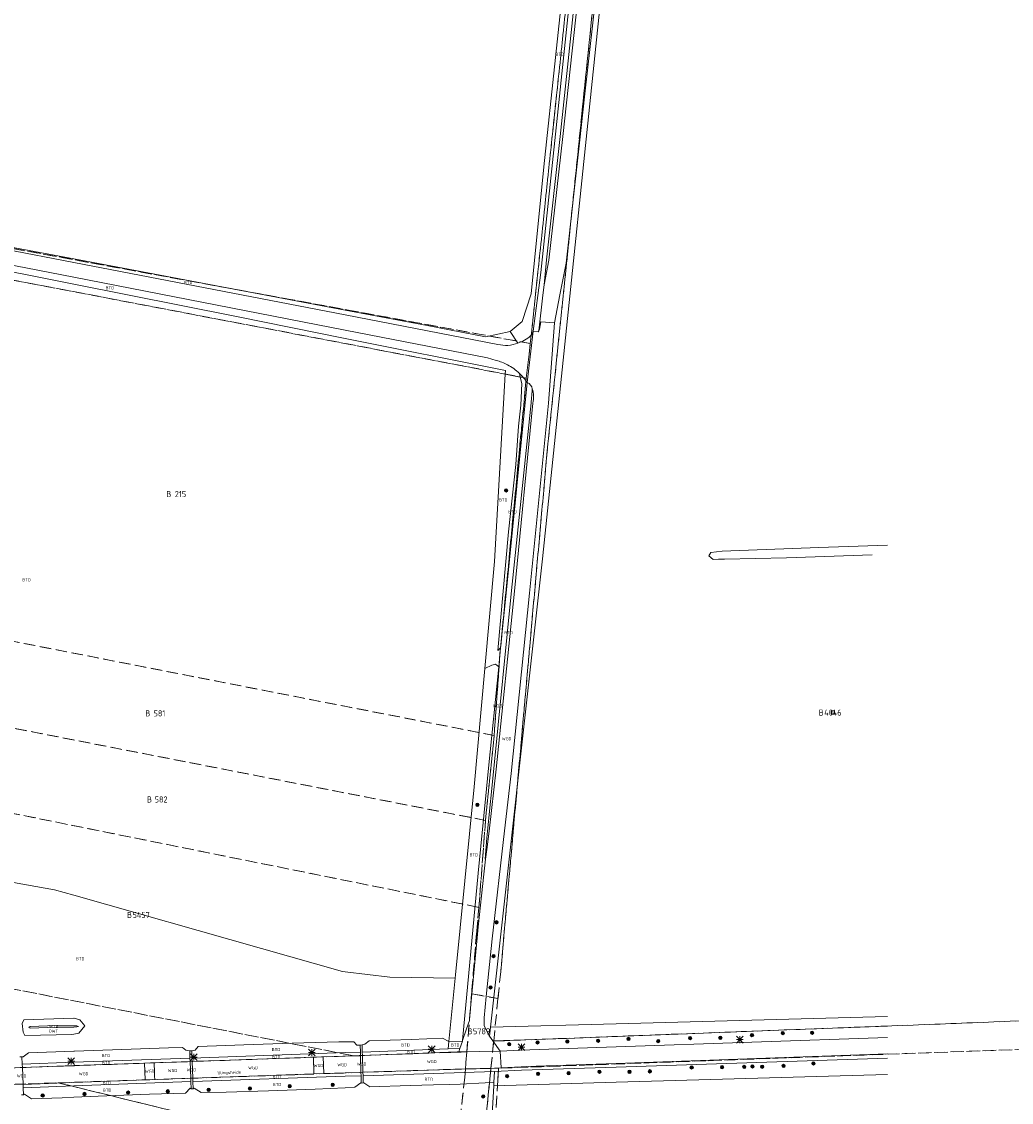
# Model space of a CAD drawing. Header units: metres. Extents: x 207644 to 210135, y 370459 to 373417.
# Tile 210 of 256: x 209335 to 209626, y 372023 to 372342. Entities that reach past the tile are written whole.
import ezdxf
from ezdxf.enums import TextEntityAlignment as Align

# ---------------------------------------------------------------- set-up
doc = ezdxf.new("R2010")
doc.units = ezdxf.units.M
doc.linetypes.add('HIDDEN2', pattern=[4.7625, 3.175, -1.5875])
for name, color, linetype in [('BTD', 7, 'Continuous'), ('KAD_perceelnummer', 212, 'Continuous'), ('KAD_sectie', 212, 'Continuous'), ('KAD_Vastgesteld_Perceel', 212, 'Continuous'), ('ORL', 7, 'Continuous'), ('OWT', 7, 'Continuous'), ('WGD', 7, 'Continuous'), ('WTD', 7, 'Continuous')]:
    doc.layers.add(name, color=color, linetype=linetype)
for name, color, linetype, lineweight in [('GMV', 7, 'Continuous', 25), ('Q21_lantaarnpaal', 1, 'Continuous', 0), ('Q26_boom', 72, 'Continuous', 0)]:
    doc.layers.add(name, color=color, linetype=linetype, lineweight=lineweight)
doc.styles.add('ISO', font='isocpeur.ttf', dxfattribs={"height": 1})
doc.styles.add('ISOCP', font='ISOCP.shx', dxfattribs={"height": 1.8})

# ---------------------------------------------------------------- blocks, each defined once
blk = doc.blocks.new('ACMAP_ANN_TEMPLATE_Vastgesteld_Perceelnummer')
at = {"layer": 'KAD_perceelnummer', "style": 'ISOCP'}
blk.add_attdef('Perceelnummer', text='', height=1.8, dxfattribs=at).set_placement((0, 0), align=Align.MIDDLE)
at = {"layer": 'KAD_sectie', "style": 'ISOCP'}
blk.add_attdef('sectie', text='', height=1.8, dxfattribs=at).set_placement((-2.7, 0), align=Align.MIDDLE_RIGHT)
blk = doc.blocks.new('Q21')
for p, q in [((-1, 1), (0, 0)), ((-1, 0), (0, 0)), ((-1, -1), (0, 0)), ((0, 1), (0, 0)), ((0, 0), (1, 1)), ((0, 0), (1, 0)), ((0, 0), (0, -1)), ((0, 0), (1, -1))]:
    blk.add_line(p, q)
blk = doc.blocks.new('Q26')
blk.add_hatch(color=256).paths.add_polyline_path([(-0.45, -0.01, 1), (0.55, -0.01, 1)])
blk.add_circle((0.05, -0.01), 0.5)

msp = doc.modelspace()

# ---------------------------------------------------------------- linework, layer by layer
at = {"layer": 'GMV', "color": 253, "linetype": 'Continuous', "lineweight": 13}
for points in [[(209488.092, 372183.55), (209508.83, 372382.954)], [(209498.257, 372368.77), (209491.93, 372308.805)], [(209493.392, 372308.122), (209499.736, 372368.591)], [(209494.092, 372308.097), (209500.716, 372368.624)], [(209505.917, 372367.845), (209500.651, 372320.669)], [(209495.389, 372363.695), (209488.51, 372299.137)], [(209500.651, 372320.669), (209499.138, 372307.111)], [(209491.93, 372308.805), (209487.608, 372267.979)], [(209489.309, 372271.712), (209493.392, 372308.122)], [(209490.049, 372271.649), (209494.092, 372308.097)], [(209499.138, 372307.111), (209495.09, 372270.785)], [(209488.51, 372299.137), (209484.806, 372261.698)], [(209269.907, 372282.17), (209349.907, 372266.58)], [(209288.744, 372282.71), (209349.907, 372270.908)], [(209285.692, 372277.33), (209349.907, 372264.533)], [(209326.634, 372276.391), (209349.907, 372271.997)], [(209349.907, 372271.997), (209429.907, 372256.893)], [(209349.907, 372270.908), (209429.907, 372255.472)], [(209488.657, 372264.313), (209489.309, 372271.712)], [(209488.657, 372264.313), (209490.049, 372271.649)], [(209495.09, 372270.785), (209493.282, 372261.355)], [(209349.907, 372266.58), (209429.907, 372250.991)], [(209487.608, 372267.979), (209485.366, 372250.644)], [(209349.907, 372264.533), (209397.875, 372254.973)], [(209488.657, 372264.313), (209488.273, 372261.279)], [(209484.806, 372261.698), (209482.16, 372253.496)], [(209488.273, 372261.279), (209487.062, 372250.759)], [(209493.282, 372261.355), (209491.71, 372253.161)], [(209429.907, 372256.893), (209454.163, 372252.313)], [(209397.875, 372254.973), (209429.907, 372248.549)], [(209429.907, 372255.472), (209475.003, 372246.771)], [(209482.16, 372253.496), (209478.588, 372250.586)], [(209487.61, 372253.482), (209487.3, 372251.3)], [(209491.71, 372253.161), (209487.61, 372253.482)], [(209429.907, 372250.991), (209471.906, 372242.807)], [(209454.163, 372252.313), (209471.312, 372249.001)], [(209471.312, 372249.001), (209478.588, 372250.586)], [(209480.889, 372247.17), (209478.588, 372250.586)], [(209483.655, 372235.507), (209485.366, 372250.644)], [(209485.037, 372249.721), (209485.366, 372250.644)], [(209485.366, 372250.644), (209486.835, 372250.515)], [(209486.835, 372250.515), (209487.062, 372250.759)], [(209487.3, 372251.3), (209487.062, 372250.759)], [(209491.71, 372253.161), (209489.879, 372229.463)], [(209429.907, 372248.549), (209477.229, 372239.058)], [(209471.906, 372242.807), (209474.519, 372242.046)], [(209473.985, 372182.809), (209477.168, 372238.006)], [(209477.229, 372239.058), (209477.168, 372238.006)], [(209477.168, 372238.006), (209481.579, 372237.162)], [(209481.579, 372237.162), (209481.334, 372238.254)], [(209477.524, 372174.437), (209483.655, 372235.507)], [(209481.579, 372237.162), (209482.013, 372235.232)], [(209482.013, 372235.232), (209481.761, 372228.875)], [(209484.806, 372229.739), (209485.129, 372233.108)], [(209485.129, 372233.108), (209485.12, 372233.703)], [(209478.973, 372174.254), (209484.785, 372229.523)], [(209479.838, 372174.073), (209485.305, 372229.484)], [(209481.761, 372228.875), (209481.059, 372222.634)], [(209489.879, 372229.463), (209484.302, 372173.395)], [(209484.785, 372229.523), (209484.806, 372229.739)], [(209481.059, 372222.634), (209480.224, 372211.329)], [(209480.224, 372211.329), (209478.114, 372191.478)], [(209478.114, 372191.478), (209474.96, 372156.531)], [(209541.119, 372185.783), (209569.591, 372186.89)], [(209569.591, 372186.89), (209589.907, 372187.625)], [(209472.834, 372045.486), (209488.092, 372183.55)], [(209537.206, 372184.46), (209537.768, 372185.406)], [(209538.429, 372183.338), (209537.206, 372184.46)], [(209537.768, 372185.406), (209541.119, 372185.783)], [(209540.048, 372183.443), (209538.429, 372183.338)], [(209541.834, 372183.491), (209540.048, 372183.443)], [(209560.089, 372183.86), (209541.834, 372183.491)], [(209585.379, 372184.757), (209560.089, 372183.86)], [(209471.116, 372151.216), (209473.985, 372182.809)], [(209473.818, 372121.755), (209478.973, 372174.254)], [(209474.481, 372121.58), (209479.838, 372174.073)], [(209475.784, 372157.348), (209477.524, 372174.437)], [(209484.302, 372173.395), (209478.875, 372120.232)], [(209474.96, 372156.531), (209475.784, 372157.348)], [(209475.212, 372151.723), (209475.784, 372157.348)], [(209471.116, 372151.216), (209473.198, 372152.206)], [(209472.165, 372121.791), (209475.212, 372151.723)], [(209473.198, 372152.206), (209474.268, 372152.483)], [(209474.268, 372152.483), (209475.212, 372151.723)], [(209467.952, 372116.372), (209471.116, 372151.216)], [(209471.578, 372115.767), (209472.165, 372121.791)], [(209471.932, 372103.262), (209473.818, 372121.755)], [(209472.366, 372103.258), (209474.481, 372121.58)], [(209478.875, 372120.232), (209476.887, 372103.312)], [(209462.463, 372060.898), (209467.952, 372116.372)], [(209469.153, 372090.905), (209471.578, 372115.767)], [(209471.191, 372094.999), (209471.759, 372101.337)], [(209471.697, 372097.861), (209472.366, 372103.258)], [(209471.759, 372101.337), (209471.932, 372103.262)], [(209476.887, 372103.312), (209473.248, 372071.474)], [(209269.907, 372099.233), (209344.269, 372085.991)], [(209471.34, 372094.98), (209471.697, 372097.861)], [(209470.797, 372090.608), (209471.34, 372094.98)], [(209471.191, 372094.999), (209471.34, 372094.98)], [(209464.572, 372041.515), (209469.153, 372090.905)], [(209469.173, 372075.032), (209470.797, 372090.608)], [(209344.269, 372085.991), (209349.907, 372084.388)], [(209349.907, 372084.388), (209405.287, 372068.646)], [(209468.834, 372071.784), (209469.173, 372075.032)], [(209466.649, 372047.975), (209468.834, 372071.784)], [(209405.287, 372068.646), (209429.137, 372061.832)], [(209473.248, 372071.474), (209471.518, 372054.462)], [(209429.137, 372061.832), (209429.907, 372061.741)], [(209429.907, 372061.741), (209443.095, 372060.177)], [(209443.095, 372060.177), (209462.37, 372059.957)], [(209462.37, 372059.957), (209460.522, 372041.282)], [(209462.37, 372059.957), (209462.463, 372060.898)], [(209471.518, 372054.462), (209470.978, 372048.236)], [(209335.172, 372047.662), (209334.641, 372046.515)], [(209334.641, 372046.515), (209335.006, 372043.953)], [(209349.907, 372048.158), (209335.172, 372047.662)], [(209350.06, 372048.163), (209349.907, 372048.158)], [(209351.707, 372047.602), (209350.06, 372048.163)], [(209353.187, 372045.876), (209351.707, 372047.602)], [(209465.758, 372045.022), (209466.56, 372047.394)], [(209466.56, 372047.394), (209466.649, 372047.975)], [(209470.978, 372048.236), (209470.975, 372045.835)], [(209472.834, 372045.486), (209509.907, 372046.486)], [(209509.907, 372046.486), (209589.907, 372048.645)], [(209335.006, 372043.953), (209335.52, 372042.984)], [(209335.52, 372042.984), (209349.331, 372043.287)], [(209336.676, 372045.408), (209337.029, 372045.648)], [(209337.038, 372045.147), (209336.676, 372045.408)], [(209337.029, 372045.648), (209344.749, 372045.967)], [(209344.795, 372045.496), (209337.038, 372045.147)], [(209344.749, 372045.967), (209349.907, 372045.88)], [(209349.907, 372045.514), (209344.795, 372045.496)], [(209349.331, 372043.287), (209349.907, 372043.41)], [(209349.907, 372045.88), (209350.781, 372045.865)], [(209350.791, 372045.517), (209349.907, 372045.514)], [(209349.907, 372043.41), (209351.38, 372043.725)], [(209350.781, 372045.865), (209351.306, 372045.655)], [(209351.306, 372045.655), (209350.791, 372045.517)], [(209351.38, 372043.725), (209353.187, 372045.876)], [(209464.572, 372041.515), (209465.758, 372045.022)], [(209470.975, 372045.835), (209471.774, 372044.225)], [(209471.774, 372044.225), (209472.422, 372042.92)], [(209472.834, 372045.486), (209472.533, 372042.766)], [(209509.907, 372042.714), (209528.162, 372043.397)], [(209528.162, 372043.397), (209560.173, 372044.674)], [(209560.173, 372044.674), (209589.907, 372045.781)], [(209400.097, 372040.214), (209386.595, 372039.721)], [(209414.267, 372040.703), (209400.097, 372040.214)], [(209428.089, 372041.096), (209414.267, 372040.703)], [(209429.907, 372041.118), (209428.089, 372041.096)], [(209432.451, 372041.149), (209429.907, 372041.118)], [(209433.341, 372040.176), (209432.451, 372041.149)], [(209434.351, 372040.204), (209433.341, 372040.176)], [(209434.351, 372040.204), (209434.923, 372040.217)], [(209434.417, 372038.118), (209434.351, 372040.204)], [(209434.923, 372040.217), (209434.93, 372040.217)], [(209434.93, 372040.217), (209435.767, 372040.452)], [(209434.93, 372040.217), (209434.994, 372038.139)], [(209435.767, 372040.452), (209436.974, 372041.437)], [(209436.974, 372041.437), (209449.394, 372041.859)], [(209449.394, 372041.859), (209458.685, 372042.21)], [(209458.685, 372042.21), (209460.522, 372041.282)], [(209460.522, 372041.282), (209460.301, 372039.051)], [(209460.522, 372041.282), (209464.499, 372041.3)], [(209463.781, 372039.176), (209464.499, 372041.3)], [(209464.499, 372041.3), (209464.572, 372041.515)], [(209472.422, 372042.92), (209472.533, 372042.766)], [(209472.533, 372042.766), (209473.506, 372041.423)], [(209473.506, 372041.423), (209495.239, 372042.166)], [(209473.506, 372041.423), (209475.677, 372038.423)], [(209495.239, 372042.166), (209509.907, 372042.714)], [(209589.907, 372042.467), (209509.907, 372039.674)], [(209334.032, 372036.71), (209334.616, 372036.734)], [(209334.989, 372036.764), (209334.616, 372036.734)], [(209334.7, 372034.605), (209334.616, 372036.734)], [(209336.594, 372037.855), (209334.989, 372036.764)], [(209349.907, 372038.376), (209336.594, 372037.855)], [(209350.143, 372038.385), (209349.907, 372038.376)], [(209364.101, 372038.888), (209350.143, 372038.385)], [(209377.871, 372039.344), (209364.101, 372038.888)], [(209381.948, 372039.501), (209377.871, 372039.344)], [(209382.936, 372038.643), (209381.948, 372039.501)], [(209384.09, 372038.505), (209382.936, 372038.643)], [(209384.09, 372038.505), (209384.676, 372038.52)], [(209384.173, 372036.328), (209384.09, 372038.505)], [(209385.663, 372038.722), (209384.676, 372038.52)], [(209384.757, 372036.348), (209384.676, 372038.52)], [(209429.907, 372037.957), (209384.757, 372036.348)], [(209386.595, 372039.721), (209385.663, 372038.722)], [(209423.484, 372036.679), (209429.907, 372036.9)], [(209434.417, 372038.118), (209429.907, 372037.957)], [(209429.907, 372036.9), (209434.451, 372037.056)], [(209434.451, 372037.056), (209434.417, 372038.118)], [(209434.451, 372037.056), (209434.608, 372032.125)], [(209434.994, 372038.139), (209460.301, 372039.051)], [(209434.994, 372038.139), (209435.025, 372037.139)], [(209435.025, 372037.139), (209462.927, 372038.145)], [(209435.025, 372037.139), (209435.179, 372032.153)], [(209463.781, 372039.176), (209460.301, 372039.051)], [(209462.927, 372038.145), (209463.439, 372038.163)], [(209463.439, 372038.163), (209463.781, 372039.176)], [(209463.439, 372038.163), (209475.677, 372038.423)], [(209481.599, 372038.686), (209475.677, 372038.423)], [(209475.944, 372033.48), (209475.677, 372038.423)], [(209509.907, 372039.674), (209481.599, 372038.686)], [(209589.907, 372037.596), (209509.907, 372034.775)], [(209334.7, 372034.605), (209349.907, 372035.135)], [(209334.7, 372034.605), (209334.74, 372033.606)], [(209334.74, 372033.606), (209349.907, 372034.143)], [(209334.74, 372033.606), (209334.939, 372028.604)], [(209349.907, 372035.135), (209384.173, 372036.328)], [(209349.907, 372034.143), (209370.797, 372034.882)], [(209370.797, 372034.882), (209372.559, 372034.944)], [(209370.797, 372034.882), (209370.93, 372029.931)], [(209372.559, 372034.944), (209373.646, 372034.982)], [(209373.646, 372034.982), (209384.21, 372035.356)], [(209373.646, 372034.982), (209373.724, 372032.078)], [(209384.21, 372035.356), (209384.173, 372036.328)], [(209384.21, 372035.356), (209384.397, 372030.427)], [(209384.757, 372036.348), (209384.794, 372035.349)], [(209420.57, 372036.579), (209384.794, 372035.349)], [(209384.794, 372035.349), (209384.975, 372030.459)], [(209420.57, 372036.579), (209423.477, 372036.679)], [(209420.57, 372036.579), (209420.702, 372031.658)], [(209423.477, 372036.679), (209423.484, 372036.679)], [(209423.484, 372036.679), (209423.616, 372031.756)], [(209481.846, 372033.786), (209475.944, 372033.48)], [(209483.28, 372033.837), (209481.846, 372033.786)], [(209481.898, 372032.787), (209509.907, 372033.714)], [(209483.283, 372033.837), (209483.28, 372033.837)], [(209509.907, 372034.775), (209483.283, 372033.837)], [(209509.907, 372033.714), (209589.907, 372036.362)], [(209373.724, 372032.078), (209373.739, 372031.523)], [(209373.739, 372031.523), (209373.753, 372031.006)], [(209373.753, 372031.006), (209373.779, 372030.036)], [(209384.397, 372030.427), (209373.779, 372030.036)], [(209384.435, 372029.438), (209384.397, 372030.427)], [(209420.702, 372031.658), (209384.975, 372030.459)], [(209385.012, 372029.46), (209384.975, 372030.459)], [(209385.012, 372029.46), (209429.907, 372030.975)], [(209423.616, 372031.756), (209420.702, 372031.658)], [(209429.907, 372031.967), (209423.616, 372031.756)], [(209434.608, 372032.125), (209429.907, 372031.967)], [(209429.907, 372030.975), (209434.639, 372031.134)], [(209434.639, 372031.134), (209434.608, 372032.125)], [(209434.707, 372028.997), (209434.639, 372031.134)], [(209474, 372033.379), (209435.179, 372032.153)], [(209435.21, 372031.153), (209435.179, 372032.153)], [(209435.21, 372031.153), (209473.993, 372032.377)], [(209435.21, 372031.153), (209435.276, 372029.003)], [(209473.993, 372032.377), (209473.805, 372029.155)], [(209473.993, 372032.377), (209481.898, 372032.787)], [(209475.944, 372033.48), (209474, 372033.379)], [(209589.907, 372031.54), (209509.907, 372029.216)], [(209349.907, 372029.156), (209334.939, 372028.604)], [(209334.979, 372027.605), (209334.939, 372028.604)], [(209349.907, 372028.158), (209334.979, 372027.605)], [(209334.979, 372027.605), (209335.063, 372025.492)], [(209370.93, 372029.931), (209349.907, 372029.156)], [(209384.435, 372029.438), (209349.907, 372028.158)], [(209370.93, 372029.931), (209373.779, 372030.036)], [(209382.854, 372025.964), (209384.23, 372027.512)], [(209384.23, 372027.512), (209384.517, 372027.266)], [(209384.435, 372029.438), (209384.517, 372027.266)], [(209384.517, 372027.266), (209385.093, 372027.292)], [(209385.012, 372029.46), (209385.093, 372027.292)], [(209385.093, 372027.292), (209385.448, 372027.505)], [(209385.448, 372027.505), (209387.461, 372026.153)], [(209407.344, 372026.686), (209421.132, 372027.182)], [(209421.132, 372027.182), (209429.907, 372027.594)], [(209429.907, 372027.594), (209432.763, 372027.728)], [(209432.763, 372027.728), (209434.522, 372029.09)], [(209434.522, 372029.09), (209434.707, 372028.997)], [(209435.276, 372029.003), (209434.707, 372028.997)], [(209435.276, 372029.003), (209435.417, 372029.022)], [(209435.417, 372029.022), (209437.245, 372027.919)], [(209437.245, 372027.919), (209449.081, 372028.274)], [(209449.081, 372028.274), (209456.036, 372028.455)], [(209456.036, 372028.455), (209460.624, 372028.599)], [(209460.624, 372028.599), (209463.905, 372028.656)], [(209463.905, 372028.656), (209471.262, 372029.027)], [(209467.489, 371920.906), (209473.747, 372028.165)], [(209471.262, 372029.027), (209473.805, 372029.155)], [(209509.907, 372029.216), (209473.747, 372028.165)], [(209473.805, 372029.155), (209473.747, 372028.165)], [(209334.484, 372025.478), (209335.063, 372025.492)], [(209335.063, 372025.492), (209335.354, 372025.689)], [(209335.354, 372025.689), (209337.458, 372024.363)], [(209337.458, 372024.363), (209346.499, 372024.671)], [(209346.499, 372024.671), (209349.907, 372024.831)], [(209349.907, 372024.831), (209357.069, 372025.167)], [(209357.069, 372025.167), (209372.286, 372025.709)], [(209372.286, 372025.709), (209382.854, 372025.964)], [(209387.461, 372026.153), (209394.818, 372026.279)], [(209394.818, 372026.279), (209407.344, 372026.686)]]:
    msp.add_lwpolyline(points, dxfattribs=at)
for points in [[(209477.935, 372246.493, 0.0816409), (209480.889, 372247.17)], [(209480.889, 372247.17, 0.0124555), (209481.285, 372247.343)], [(209481.285, 372247.343, 0.1289067), (209485.037, 372249.721)], [(209475.003, 372246.771, 0.079127), (209477.935, 372246.493)], [(209477.793, 372240.775, 0.0552566), (209474.519, 372242.046)], [(209481.334, 372238.254, 0.0686243), (209477.793, 372240.775)], [(209481.334, 372238.254, -0.0564319), (209483.655, 372235.507)], [(209485.12, 372233.703, 0.2676742), (209483.655, 372235.507)], [(209485.305, 372229.484, 0.1471889), (209485.12, 372233.703)]]:
    msp.add_lwpolyline(points, format="xyb", dxfattribs=at)
at = {"layer": 'KAD_Vastgesteld_Perceel', "color": 253, "linetype": 'HIDDEN2', "lineweight": 13}
for points in [[(209475.008, 372053.889), (209475.814, 372061.89), (209489.429, 372214.325), (209509.06, 372405.347), (209529.801, 372598.596), (209564.502, 372944.297), (209685.158, 372704.935), (209776.682, 372524.431), (209885.853, 372310.716), (209887.23, 372308.015), (209871.171, 372297.696), (209866.074, 372286.606), (209864.899, 372271.92), (209884.559, 372269.011), (209886.34, 372274.536), (209901.311, 372280.404), (209972.448, 372140.908), (209929.142, 372117.268), (209877.464, 372090.536), (209806.854, 372054.122), (209473.745, 372041.352), (209475.008, 372053.889)], [(209285.465, 372283.701), (209286.619, 372293.634), (209294.813, 372364.144), (209297.897, 372390.681), (209304.435, 372446.944), (209307.609, 372474.259), (209505.258, 372443.1), (209486.196, 372262.638), (209484.548, 372247.034), (209313.606, 372278.44), (209285.465, 372283.701)], [(209473.878, 372131.48), (209279.354, 372169.546), (209289.769, 372273.805), (209483.359, 372236.857), (209475.601, 372155.616), (209473.878, 372131.48)], [(209471.335, 372106.44), (209276.865, 372144.416), (209279.354, 372169.546), (209473.878, 372131.48), (209471.335, 372106.44)], [(209469.395, 372080.796), (209274.466, 372120.086), (209276.865, 372144.416), (209471.335, 372106.44), (209469.395, 372080.796)], [(209573.275, 372137.746), (209574.26, 372137.746), (209574.27, 372138.71), (209573.282, 372138.716), (209573.275, 372137.746)], [(209573.275, 372137.746), (209573.282, 372138.716), (209574.27, 372138.71), (209574.26, 372137.746), (209573.275, 372137.746)], [(209432.449, 372037.021), (209269.456, 372069.003), (209271.988, 372094.82), (209272.013, 372095.078), (209274.466, 372120.086), (209469.395, 372080.796), (209468.749, 372073.9), (209467.259, 372055.724), (209467.228, 372055.34), (209465.823, 372038.2), (209432.449, 372037.021)], [(209272.681, 372046.849), (209267.766, 372051.702), (209267.884, 372052.91), (209269.456, 372069.003), (209432.449, 372037.021), (209327.901, 372033.328), (209272.681, 372046.849)], [(209467.228, 372055.34), (209467.847, 372055.215), (209475.008, 372053.889), (209473.745, 372041.352), (209472.93, 372033.274), (209465.411, 372033.171), (209465.823, 372038.2), (209467.228, 372055.34)], [(209462.058, 372000.48), (209345.328, 372029.061), (209454.052, 372032.782), (209465.411, 372033.171), (209465.2, 372030.595), (209462.297, 372003.989), (209462.058, 372000.48)], [(209462.217, 371899.288), (209455.864, 371902.68), (209456.33, 371911.024), (209458.181, 371942.822), (209458.635, 371950.62), (209459.958, 371969.847), (209462.058, 372000.48), (209462.297, 372003.989), (209465.2, 372030.595), (209465.411, 372033.171), (209472.93, 372033.274), (209466.995, 371974.756), (209465.045, 371949.999), (209462.229, 371899.505), (209462.217, 371899.288)], [(209459.958, 371969.847), (209287.998, 372022.211), (209288.987, 372022.997), (209290.017, 372023.728), (209291.086, 372024.401), (209292.19, 372025.014), (209293.326, 372025.567), (209294.491, 372026.056), (209295.68, 372026.48), (209296.891, 372026.839), (209298.12, 372027.131), (209299.363, 372027.356), (209300.617, 372027.512), (209301.877, 372027.599), (209303.14, 372027.617), (209345.328, 372029.061), (209462.058, 372000.48), (209459.958, 371969.847)]]:
    msp.add_lwpolyline(points, close=True, dxfattribs=at)
for points in [[(209509.06, 372405.347), (209489.429, 372214.325), (209475.814, 372061.89), (209475.008, 372053.889), (209467.847, 372055.215), (209467.228, 372055.34), (209467.259, 372055.724), (209468.749, 372073.9), (209469.395, 372080.796), (209471.335, 372106.44), (209473.878, 372131.48), (209475.601, 372155.616), (209483.359, 372236.857), (209484.548, 372247.034), (209486.196, 372262.638), (209505.258, 372443.1)], [(209313.606, 372278.44), (209484.548, 372247.034), (209483.359, 372236.857), (209289.769, 372273.805)], [(209731.397, 372042.587), (209475.154, 372033.354), (209475.154, 372033.354), (209472.93, 372033.274), (209473.745, 372041.352), (209806.854, 372054.122)], [(209648.45, 371846.63), (209615.336, 371841.911), (209615.336, 371841.911), (209613.419, 371842.625), (209604.223, 371846.091), (209595.05, 371849.618), (209585.901, 371853.206), (209576.775, 371856.853), (209567.674, 371860.561), (209558.598, 371864.329), (209549.546, 371868.156), (209541.723, 371871.572), (209533.932, 371875.062), (209526.174, 371878.624), (209518.45, 371882.258), (209510.761, 371885.965), (209503.106, 371889.743), (209495.487, 371893.593), (209467.44, 371907.994), (209474.932, 372029.747), (209475.154, 372033.354), (209731.397, 372042.587)], [(209327.901, 372033.328), (209432.449, 372037.021), (209465.823, 372038.2), (209465.411, 372033.171), (209454.052, 372032.782), (209345.328, 372029.061), (209303.14, 372027.617)], [(209466.995, 371974.756), (209472.93, 372033.274), (209475.154, 372033.354), (209475.154, 372033.354), (209474.932, 372029.747), (209467.44, 371907.994)]]:
    msp.add_lwpolyline(points, dxfattribs=at)

# ---------------------------------------------------------------- block references
ref = msp.add_blockref('ACMAP_ANN_TEMPLATE_Vastgesteld_Perceelnummer', (209381.376, 372202.643), dxfattribs=at)
ref.add_attrib('Perceelnummer', '215', dxfattribs={"layer": 'KAD_perceelnummer', "lineweight": 13, "height": 1.8, "style": 'ISOCP'}).set_placement((209381.376, 372202.643), align=Align.MIDDLE)
ref.add_attrib('sectie', 'B', dxfattribs={"layer": 'KAD_sectie', "lineweight": 13, "height": 1.8, "style": 'ISOCP'}).set_placement((209378.676, 372202.643), align=Align.MIDDLE_RIGHT)
ref = msp.add_blockref('ACMAP_ANN_TEMPLATE_Vastgesteld_Perceelnummer', (209375.176, 372137.993), dxfattribs=at)
ref.add_attrib('Perceelnummer', '581', dxfattribs={"layer": 'KAD_perceelnummer', "lineweight": 13, "height": 1.8, "style": 'ISOCP'}).set_placement((209375.176, 372137.993), align=Align.MIDDLE)
ref.add_attrib('sectie', 'B', dxfattribs={"layer": 'KAD_sectie', "lineweight": 13, "height": 1.8, "style": 'ISOCP'}).set_placement((209372.476, 372137.993), align=Align.MIDDLE_RIGHT)
ref = msp.add_blockref('ACMAP_ANN_TEMPLATE_Vastgesteld_Perceelnummer', (209573.772, 372138.231), dxfattribs=at)
ref.add_attrib('Perceelnummer', '4046', dxfattribs={"layer": 'KAD_perceelnummer', "lineweight": 13, "height": 1.8, "style": 'ISOCP'}).set_placement((209573.772, 372138.231), align=Align.MIDDLE)
ref.add_attrib('sectie', 'B', dxfattribs={"layer": 'KAD_sectie', "lineweight": 13, "height": 1.8, "style": 'ISOCP'}).set_placement((209571.072, 372138.231), align=Align.MIDDLE_RIGHT)
ref = msp.add_blockref('ACMAP_ANN_TEMPLATE_Vastgesteld_Perceelnummer', (209375.668, 372112.606), dxfattribs=at)
ref.add_attrib('Perceelnummer', '582', dxfattribs={"layer": 'KAD_perceelnummer', "lineweight": 13, "height": 1.8, "style": 'ISOCP'}).set_placement((209375.668, 372112.606), align=Align.MIDDLE)
ref.add_attrib('sectie', 'B', dxfattribs={"layer": 'KAD_sectie', "lineweight": 13, "height": 1.8, "style": 'ISOCP'}).set_placement((209372.968, 372112.606), align=Align.MIDDLE_RIGHT)
ref = msp.add_blockref('ACMAP_ANN_TEMPLATE_Vastgesteld_Perceelnummer', (209369.789, 372078.554), dxfattribs=at)
ref.add_attrib('Perceelnummer', '5457', dxfattribs={"layer": 'KAD_perceelnummer', "lineweight": 13, "height": 1.8, "style": 'ISOCP'}).set_placement((209369.789, 372078.554), align=Align.MIDDLE)
ref.add_attrib('sectie', 'B', dxfattribs={"layer": 'KAD_sectie', "lineweight": 13, "height": 1.8, "style": 'ISOCP'}).set_placement((209367.089, 372078.554), align=Align.MIDDLE_RIGHT)
ref = msp.add_blockref('ACMAP_ANN_TEMPLATE_Vastgesteld_Perceelnummer', (209470.178, 372044.256), dxfattribs=at)
ref.add_attrib('Perceelnummer', '5789', dxfattribs={"layer": 'KAD_perceelnummer', "lineweight": 13, "height": 1.8, "style": 'ISOCP'}).set_placement((209470.178, 372044.256), align=Align.MIDDLE)
ref.add_attrib('sectie', 'B', dxfattribs={"layer": 'KAD_sectie', "lineweight": 13, "height": 1.8, "style": 'ISOCP'}).set_placement((209467.478, 372044.256), align=Align.MIDDLE_RIGHT)
at = {"layer": 'Q21_lantaarnpaal', "color": 253}
for p in [(209455.468, 372038.939), (209481.912, 372039.541), (209546.323, 372041.796), (209385.331, 372036.596), (209420.095, 372037.965), (209349.12, 372035.46)]:
    msp.add_blockref('Q21', p, dxfattribs=at)
at = {"layer": 'Q26_boom', "color": 253}
for p in [(209477.353, 372203.74), (209468.908, 372111.031), (209474.519, 372076.394), (209473.652, 372066.445), (209472.765, 372057.185), (209549.867, 372043.15), (209558.941, 372043.724), (209567.6, 372043.824), (209478.269, 372040.427), (209486.629, 372040.992), (209495.416, 372041.258), (209504.486, 372041.485), (209513.452, 372042.021), (209522.221, 372041.367), (209531.597, 372042.27), (209540.539, 372042.322), (209532.073, 372033.622), (209541.045, 372033.688), (209547.587, 372033.756), (209549.998, 372033.888), (209552.865, 372033.803), (209559.184, 372034.053), (209567.976, 372034.777), (209477.634, 372031.051), (209486.79, 372031.714), (209495.787, 372031.91), (209504.864, 372032.33), (209513.747, 372032.306), (209519.774, 372032.448), (209389.63, 372026.997), (209401.798, 372027.389), (209413.564, 372028.086), (209426.235, 372028.475), (209340.687, 372025.356), (209353.014, 372025.762), (209365.882, 372026.173), (209377.558, 372026.551), (209470.612, 372025.05)]:
    msp.add_blockref('Q26', p, dxfattribs=at)

# ---------------------------------------------------------------- texts
at = {"layer": 'BTD', "color": 253, "linetype": 'Continuous', "lineweight": 13, "style": 'ISO'}
for p in [(209493.234, 372332.318), (209360.544, 372263.46), (209383.637, 372265.015), (209476.565, 372200.932), (209479.308, 372197.459), (209335.961, 372177.391), (209478.16, 372161.802), (209467.867, 372096.277), (209351.817, 372065.66), (209447.726, 372040.2), (209462.4, 372040.208), (209359.395, 372037.092), (209409.547, 372038.886), (209409.604, 372036.718), (209449.388, 372038.158), (209359.455, 372034.974), (209409.807, 372030.795), (209454.602, 372030.092), (209359.687, 372029.019), (209359.748, 372026.893), (209409.86, 372028.538)]:
    msp.add_text('BTD', height=0.9, dxfattribs=at).set_placement(p, align=Align.MIDDLE_CENTER)
at = {"layer": 'ORL', "color": 253, "linetype": 'Continuous', "lineweight": 13, "style": 'ISO'}
msp.add_text('Ulingsheide', height=0.9, rotation=2, dxfattribs=at).set_placement((209395.768, 372032.11), align=Align.MIDDLE_CENTER)
at = {"layer": 'OWT', "color": 253, "linetype": 'Continuous', "lineweight": 13, "style": 'ISO'}
msp.add_text('OWT', height=0.9, dxfattribs=at).set_placement((209343.914, 372044.312), align=Align.MIDDLE_CENTER)
at = {"layer": 'WGD', "color": 253, "linetype": 'Continuous', "lineweight": 13, "style": 'ISO'}
for p in [(209474.851, 372140.226), (209477.575, 372130.533), (209402.748, 372033.511), (209422.093, 372034.168), (209429.046, 372034.404), (209434.814, 372034.607), (209455.485, 372035.336), (209334.548, 372031.106), (209352.835, 372031.756), (209372.288, 372032.458), (209379.022, 372032.701), (209384.592, 372032.894)]:
    msp.add_text('WGD', height=0.9, dxfattribs=at).set_placement(p, align=Align.MIDDLE_CENTER)
at = {"layer": 'WTD', "color": 253, "linetype": 'Continuous', "lineweight": 13, "style": 'ISO'}
msp.add_text('WTD', height=0.9, dxfattribs=at).set_placement((209343.991, 372045.698), align=Align.MIDDLE_CENTER)

doc.saveas('drawing.dxf')
